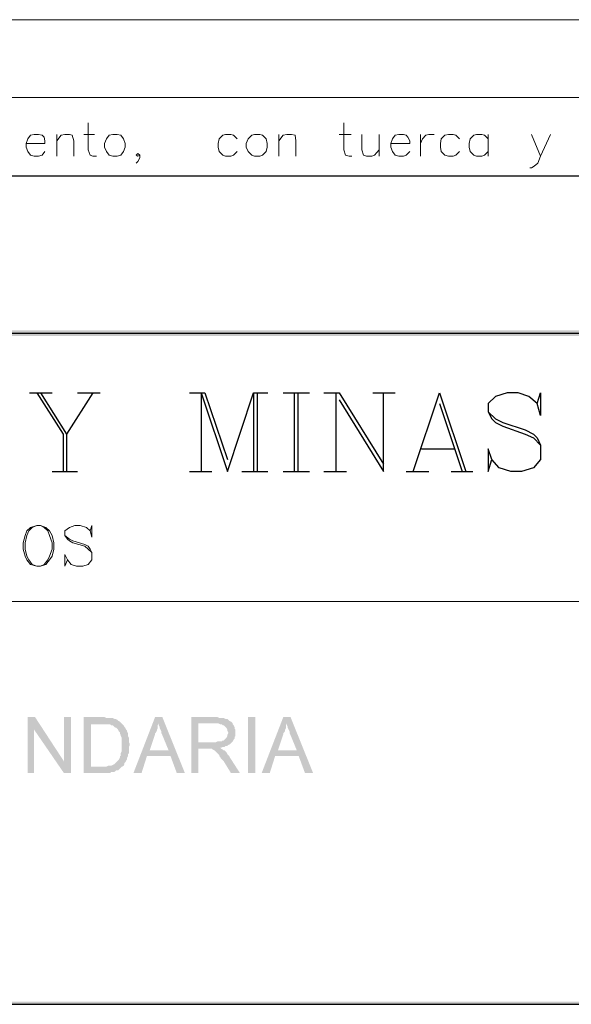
# Model space of a CAD drawing. Header units: millimetres. Extents: x 8 to 202, y 3 to 294.
# Tile 7 of 12: x 138 to 164, y 3 to 49. Entities that reach past the tile are written whole.
import ezdxf

# ---------------------------------------------------------------- set-up
doc = ezdxf.new("R2010")
doc.units = ezdxf.units.MM
doc.layers.add('DGE_CONTORNOS', color=7, linetype='Continuous', lineweight=0)
doc.layers.add('DGE_RELLENO', color=7, linetype='Continuous', lineweight=0)

msp = doc.modelspace()

# ---------------------------------------------------------------- hatches: boundary and pattern name
at = {"layer": 'DGE_RELLENO', "true_color": 0x000000}
for points in [[(23.4527, 34.8263), (23.7067, 34.5723), (201.9723, 34.8263)], [(23.7067, 34.5723), (201.9723, 34.8263), (201.8453, 34.5723)], [(138.7687, 16.7076), (138.43, 16.7076), (138.43, 14.0829), (138.7263, 14.0829), (138.7263, 16.115)], [(138.7687, 16.7076), (138.7263, 16.115), (140.1233, 14.0829), (140.1233, 14.6333)], [(140.462, 16.7076), (140.1233, 16.7076), (140.1233, 14.0829), (140.462, 14.0829)], [(141.9437, 16.7076), (141.0547, 16.7076), (141.0547, 14.0829), (142.2823, 14.0829), (142.3247, 14.1253), (142.4517, 14.1253), (142.5363, 14.1676), (142.5787, 14.2099), (142.6633, 14.2099), (142.7057, 14.2523), (142.748, 14.2946), (142.7903, 14.3369), (142.8327, 14.3793), (141.3933, 14.3793), (141.3933, 16.3689), (141.9437, 16.3689), (142.8327, 16.4113), (142.7903, 16.4536), (142.748, 16.4959), (142.6633, 16.5383), (142.621, 16.5806), (142.5363, 16.623), (142.494, 16.623), (142.4093, 16.6653), (142.113, 16.6653), (142.0283, 16.7076)], [(144.7377, 16.7076), (144.399, 16.7076), (143.383, 14.0829), (143.764, 14.0829), (144.018, 14.8873), (145.1187, 14.8873), (144.145, 15.1413), (144.399, 15.9033), (144.399, 15.9456), (144.4413, 15.988), (144.4837, 16.0726), (144.4837, 16.115), (144.526, 16.1996), (144.526, 16.3266), (144.5683, 16.4113)], [(144.7377, 16.7076), (144.5683, 16.4113), (144.5683, 16.3266), (144.6107, 16.2419), (144.6107, 16.1996), (144.653, 16.115), (144.6953, 16.0303), (144.6953, 15.9456), (144.7377, 15.8609), (145.034, 15.1413), (144.145, 15.1413), (145.1187, 14.8873), (145.415, 14.0829), (145.796, 14.0829)], [(147.2353, 16.7076), (146.0923, 16.7076), (146.0923, 14.0829), (146.431, 14.0829), (146.431, 15.2259), (146.812, 15.2259), (147.447, 15.2683), (147.4893, 15.2683), (147.574, 15.3106), (147.6587, 15.3106), (147.701, 15.3529), (147.7857, 15.3529), (147.828, 15.3953), (147.9127, 15.4376), (147.955, 15.4799), (147.9973, 15.5223), (146.431, 15.5223), (146.431, 16.4113), (147.2353, 16.4113), (147.9973, 16.4536), (147.955, 16.4959), (147.8703, 16.5383), (147.828, 16.5806), (147.7857, 16.623), (147.701, 16.623), (147.6163, 16.6653), (147.4047, 16.6653), (147.32, 16.7076)], [(148.7593, 16.7076), (149.098, 16.7076), (149.098, 14.0829), (148.7593, 14.0829), (148.7593, 16.7076)], [(150.749, 16.7076), (150.4103, 16.7076), (149.3943, 14.0829), (149.7753, 14.0829), (150.0293, 14.8873), (151.13, 14.8873), (150.1563, 15.1413), (150.4103, 15.9033), (150.4103, 15.9456), (150.4527, 15.988), (150.495, 16.0726), (150.495, 16.115), (150.5373, 16.1996), (150.5373, 16.3266), (150.5797, 16.4113)], [(150.749, 16.7076), (150.5797, 16.4113), (150.5797, 16.3266), (150.622, 16.2419), (150.622, 16.1996), (150.6643, 16.115), (150.7067, 16.0303), (150.7067, 15.9456), (150.749, 15.8609), (151.0453, 15.1413), (150.1563, 15.1413), (151.13, 14.8873), (151.4263, 14.0829), (151.8073, 14.0829)], [(142.8327, 16.4113), (141.9437, 16.3689), (142.2823, 16.3689), (142.3247, 16.3266), (142.4093, 16.3266), (142.4517, 16.2843), (142.494, 16.2419), (142.5787, 16.1996), (142.621, 16.1573), (142.6633, 16.115), (142.7057, 16.0303), (142.748, 15.988), (142.748, 15.9456), (142.7903, 15.8609), (142.7903, 15.8186), (142.8327, 15.7339), (142.8327, 15.0989), (142.7903, 15.0143), (142.7903, 14.8873), (142.748, 14.8873), (142.748, 14.8026), (142.7057, 14.7179), (142.6633, 14.6756), (142.621, 14.6333), (142.5787, 14.5909), (142.5363, 14.5486), (142.494, 14.5063), (142.4093, 14.464), (142.3247, 14.4216), (142.1977, 14.4216), (142.113, 14.3793), (141.3933, 14.3793), (142.8327, 14.3793), (142.9173, 14.4216), (142.9597, 14.5063), (142.9597, 14.5486), (143.002, 14.5909), (143.0443, 14.6756), (143.0867, 14.7179), (143.0867, 14.8026), (143.129, 14.8873), (143.129, 14.972), (143.1713, 15.0143), (143.1713, 15.3106), (143.2137, 15.3953), (143.2137, 15.4376), (143.1713, 15.5223), (143.1713, 15.7339), (143.129, 15.8186), (143.129, 15.9456), (143.0867, 16.0303), (143.0867, 16.0726), (143.0443, 16.115), (143.002, 16.1996), (142.9597, 16.2419), (142.9173, 16.3266), (142.875, 16.3689)], [(147.9973, 16.4536), (147.2353, 16.4113), (147.3623, 16.4113), (147.447, 16.3689), (147.5317, 16.3689), (147.574, 16.3266), (147.6163, 16.3266), (147.6587, 16.2843), (147.701, 16.2419), (147.7433, 16.1996), (147.7857, 16.115), (147.7857, 16.0726), (147.828, 15.988), (147.828, 15.9456), (147.7857, 15.8609), (147.7857, 15.8186), (147.7433, 15.7339), (147.701, 15.6916), (147.6587, 15.6493), (147.6163, 15.607), (147.5317, 15.607), (147.5317, 15.5646), (147.32, 15.5646), (147.2353, 15.5223), (146.431, 15.5223), (147.9973, 15.5223), (148.0397, 15.5646), (148.082, 15.6493), (148.1243, 15.6916), (148.1243, 15.7763), (148.1667, 15.8186), (148.1667, 16.115), (148.1243, 16.1573), (148.1243, 16.2419), (148.082, 16.3266), (148.0397, 16.3689), (148.0397, 16.4113)], [(147.447, 15.2683), (146.812, 15.2259), (147.066, 15.2259), (147.1083, 15.1836), (147.193, 15.1413), (147.2353, 15.0989), (147.2777, 15.0566), (147.3623, 14.972), (147.4047, 14.9296), (147.4047, 14.8873), (147.447, 14.8449), (147.4893, 14.7603), (147.5317, 14.7179), (147.6163, 14.6333), (147.955, 14.0829), (148.3783, 14.0829), (147.9127, 14.8026), (147.8703, 14.8873), (147.828, 14.9296), (147.7857, 14.972), (147.7433, 15.0566), (147.701, 15.0989), (147.6587, 15.1413), (147.6163, 15.1413), (147.574, 15.1836), (147.4893, 15.2259)], [(201.9723, 3.2456), (201.8453, 3.3726), (23.5797, 3.2456)], [(201.8453, 3.3726), (23.5797, 3.2456), (23.7067, 3.3726)]]:
    msp.add_hatch(color=7, dxfattribs=at).paths.add_polyline_path(points, flags=0)

# ---------------------------------------------------------------- linework, layer by layer
at = {"layer": 'DGE_CONTORNOS', "lineweight": 5}
for points in [[(23.5797, 49.389), (201.9723, 49.389)], [(23.5797, 45.7484), (201.9723, 45.7484)], [(138.8533, 25.6823), (138.557, 25.5976), (138.3877, 25.4283), (138.303, 25.2166), (138.2183, 24.8779), (138.2183, 24.5816), (138.303, 24.2429), (138.3877, 24.0736), (138.557, 23.8619), (138.8533, 23.7773), (139.0227, 23.7773), (139.2767, 23.8619), (139.446, 24.0736), (139.573, 24.2429), (139.6577, 24.5816), (139.6577, 24.8779), (139.573, 25.2166), (139.446, 25.4283), (139.2767, 25.5976), (139.0227, 25.6823), (138.8533, 25.6823), (138.6417, 25.5976), (138.4723, 25.4283), (138.3877, 25.2166), (138.303, 24.8779), (138.303, 24.5816), (138.3877, 24.2429), (138.4723, 24.0736), (138.6417, 23.8619), (138.8533, 23.7773)], [(139.0227, 23.7773), (139.192, 23.8619), (139.3613, 24.0736), (139.446, 24.2429), (139.573, 24.5816), (139.573, 24.8779), (139.446, 25.2166), (139.3613, 25.4283), (139.192, 25.5976), (139.0227, 25.6823)], [(141.351, 25.4283), (141.4357, 25.6823), (141.4357, 25.132), (141.351, 25.4283), (141.1817, 25.5976), (140.8853, 25.6823), (140.6313, 25.6823), (140.3773, 25.5976), (140.1657, 25.4283), (140.1657, 25.2166), (140.2927, 25.0473), (140.3773, 24.9626), (140.5467, 24.8779), (141.097, 24.7086), (141.2663, 24.5816), (141.4357, 24.4123)], [(140.1657, 25.2166), (140.3773, 25.0473), (140.5467, 24.9626), (141.097, 24.7933), (141.2663, 24.7086), (141.351, 24.5816), (141.4357, 24.4123), (141.4357, 24.0736), (141.2663, 23.8619), (141.0123, 23.7773), (140.716, 23.7773), (140.462, 23.8619), (140.2927, 24.0736), (140.1657, 24.3276), (140.1657, 23.7773), (140.2927, 24.0736)]]:
    msp.add_lwpolyline(points, dxfattribs=at)
at = {"layer": 'DGE_CONTORNOS', "lineweight": 13}
for points in [[(141.2663, 44.563), (141.2663, 43.293), (141.351, 43.039), (141.478, 42.9967), (141.6473, 42.9967)], [(153.2467, 44.563), (153.2467, 43.293), (153.3313, 43.039), (153.5007, 42.9967), (153.6277, 42.9967)], [(138.3453, 43.5894), (139.2343, 43.5894), (139.2343, 43.7164), (139.192, 43.8857), (139.1073, 43.9704), (138.938, 44.0127), (138.7263, 44.0127), (138.557, 43.9704), (138.43, 43.801), (138.3453, 43.5894), (138.3453, 43.42), (138.43, 43.2084), (138.557, 43.039), (138.7263, 42.9967), (138.938, 42.9967), (139.1073, 43.039), (139.2343, 43.2084)], [(139.7847, 44.0127), (139.7847, 42.9967)], [(139.7847, 43.7164), (139.9963, 43.9704), (140.1657, 44.0127), (140.3773, 44.0127), (140.5043, 43.9704), (140.589, 43.7164), (140.589, 42.9967)], [(141.0547, 44.0127), (141.5627, 44.0127)], [(142.4093, 44.0127), (142.24, 43.9704), (142.113, 43.801), (142.0283, 43.5894), (142.0283, 43.42), (142.113, 43.2084), (142.24, 43.039), (142.4093, 42.9967), (142.621, 42.9967), (142.7903, 43.039), (142.9173, 43.2084), (143.002, 43.42), (143.002, 43.5894), (142.9173, 43.801), (142.7903, 43.9704), (142.621, 44.0127), (142.4093, 44.0127)], [(148.2513, 43.801), (148.082, 43.9704), (147.955, 44.0127), (147.701, 44.0127), (147.574, 43.9704), (147.4047, 43.801), (147.3623, 43.5894), (147.3623, 43.42), (147.4047, 43.2084), (147.574, 43.039), (147.701, 42.9967), (147.955, 42.9967), (148.082, 43.039), (148.2513, 43.2084)], [(149.0557, 44.0127), (148.9287, 43.9704), (148.7593, 43.801), (148.6747, 43.5894), (148.6747, 43.42), (148.7593, 43.2084), (148.9287, 43.039), (149.0557, 42.9967), (149.3097, 42.9967), (149.4367, 43.039), (149.606, 43.2084), (149.6483, 43.42), (149.6483, 43.5894), (149.606, 43.801), (149.4367, 43.9704), (149.3097, 44.0127), (149.0557, 44.0127)], [(150.1987, 44.0127), (150.1987, 42.9967)], [(150.1987, 43.7164), (150.4103, 43.9704), (150.5797, 44.0127), (150.7913, 44.0127), (150.9607, 43.9704), (151.003, 43.7164), (151.003, 42.9967)], [(153.035, 44.0127), (153.5853, 44.0127)], [(154.0933, 44.0127), (154.0933, 43.293), (154.178, 43.039), (154.305, 42.9967), (154.559, 42.9967), (154.686, 43.039), (154.8977, 43.293)], [(154.8977, 44.0127), (154.8977, 42.9967)], [(155.448, 43.5894), (156.337, 43.5894), (156.337, 43.7164), (156.2523, 43.8857), (156.1677, 43.9704), (156.0407, 44.0127), (155.829, 44.0127), (155.6597, 43.9704), (155.5327, 43.801), (155.448, 43.5894), (155.448, 43.42), (155.5327, 43.2084), (155.6597, 43.039), (155.829, 42.9967), (156.0407, 42.9967), (156.1677, 43.039), (156.337, 43.2084)], [(156.845, 44.0127), (156.845, 42.9967)], [(156.845, 43.5894), (156.9297, 43.801), (157.099, 43.9704), (157.226, 44.0127), (157.48, 44.0127)], [(158.6653, 43.801), (158.496, 43.9704), (158.369, 44.0127), (158.1573, 44.0127), (157.988, 43.9704), (157.8187, 43.801), (157.7763, 43.5894), (157.7763, 43.42), (157.8187, 43.2084), (157.988, 43.039), (158.1573, 42.9967), (158.369, 42.9967), (158.496, 43.039), (158.6653, 43.2084)], [(160.02, 43.801), (159.8507, 43.9704), (159.7237, 44.0127), (159.4697, 44.0127), (159.3427, 43.9704), (159.1733, 43.801), (159.131, 43.5894), (159.131, 43.42), (159.1733, 43.2084), (159.3427, 43.039), (159.4697, 42.9967), (159.7237, 42.9967), (159.8507, 43.039), (160.02, 43.2084)], [(160.02, 44.0127), (160.02, 42.9967)], [(162.052, 44.0127), (162.4753, 42.9967), (162.941, 44.0127)], [(143.6793, 43.039), (143.5947, 43.1237), (143.51, 43.039), (143.5947, 42.9967), (143.6793, 43.039), (143.6793, 42.912), (143.5947, 42.7427), (143.51, 42.658)], [(162.4753, 42.9967), (162.3483, 42.658), (162.179, 42.531), (162.052, 42.4464), (161.9673, 42.4464)]]:
    msp.add_lwpolyline(points, dxfattribs=at)
at = {"layer": 'DGE_CONTORNOS', "lineweight": 25}
for points in [[(23.5797, 42.0653), (201.9723, 42.0653)], [(23.5797, 34.6993), (201.9723, 34.6993)], [(138.5147, 31.9053), (139.573, 31.9053)], [(138.8533, 31.9053), (140.081, 29.9579), (140.081, 28.2223)], [(139.0227, 31.9053), (140.2503, 29.9579), (140.2503, 28.2223)], [(141.478, 31.9053), (140.2503, 29.9579)], [(140.7583, 31.9053), (141.8167, 31.9053)], [(146.0077, 31.9053), (146.7273, 31.9053)], [(146.558, 31.9053), (146.558, 28.2223)], [(146.558, 31.9053), (147.7857, 28.2223), (149.0133, 31.9053), (149.0133, 28.2223)], [(146.7273, 31.9053), (147.7857, 28.7726)], [(149.0133, 31.9053), (149.6907, 31.9053)], [(149.1827, 31.9053), (149.1827, 28.2223)], [(150.4103, 31.9053), (151.638, 31.9053)], [(150.9183, 31.9053), (150.9183, 28.2223)], [(151.0877, 31.9053), (151.0877, 28.2223)], [(152.3153, 31.9053), (153.035, 31.9053)], [(152.8657, 31.9053), (152.8657, 28.2223)], [(153.035, 31.9053), (155.1093, 28.5609)], [(153.035, 31.5666), (155.1093, 28.2223), (155.1093, 31.9053)], [(154.6013, 31.9053), (155.6597, 31.9053)], [(156.5063, 28.2223), (157.734, 31.9053), (158.9617, 28.2223)], [(162.306, 31.3973), (162.4753, 31.9053), (162.4753, 30.847), (162.306, 31.3973), (161.925, 31.7359), (161.417, 31.9053), (160.909, 31.9053), (160.3587, 31.7359), (160.02, 31.3973), (160.02, 31.0163), (160.1893, 30.6776), (160.3587, 30.5083), (160.6973, 30.339), (161.7557, 29.9579), (162.1367, 29.7886), (162.4753, 29.4499)], [(157.734, 31.3973), (158.7923, 28.2223)], [(160.02, 31.0163), (160.3587, 30.6776), (160.6973, 30.5083), (161.7557, 30.1696), (162.1367, 29.9579), (162.306, 29.7886), (162.4753, 29.4499), (162.4753, 28.7726), (162.1367, 28.3916), (161.5863, 28.2223), (161.0783, 28.2223), (160.528, 28.3916), (160.1893, 28.7726), (160.02, 29.2806), (160.02, 28.2223), (160.1893, 28.7726)], [(156.8873, 29.2806), (158.4537, 29.2806)], [(139.573, 28.2223), (140.7583, 28.2223)], [(146.0077, 28.2223), (147.066, 28.2223)], [(148.463, 28.2223), (149.6907, 28.2223)], [(150.4103, 28.2223), (151.638, 28.2223)], [(152.3153, 28.2223), (153.3737, 28.2223)], [(156.1677, 28.2223), (157.226, 28.2223)], [(158.2843, 28.2223), (159.3003, 28.2223)], [(7.874, 3.2456), (201.9723, 3.2456)]]:
    msp.add_lwpolyline(points, dxfattribs=at)
at = {"layer": 'DGE_CONTORNOS', "lineweight": 9}
msp.add_lwpolyline([(23.5797, 22.1263), (201.9723, 22.1263)], dxfattribs=at)

doc.saveas('drawing.dxf')
